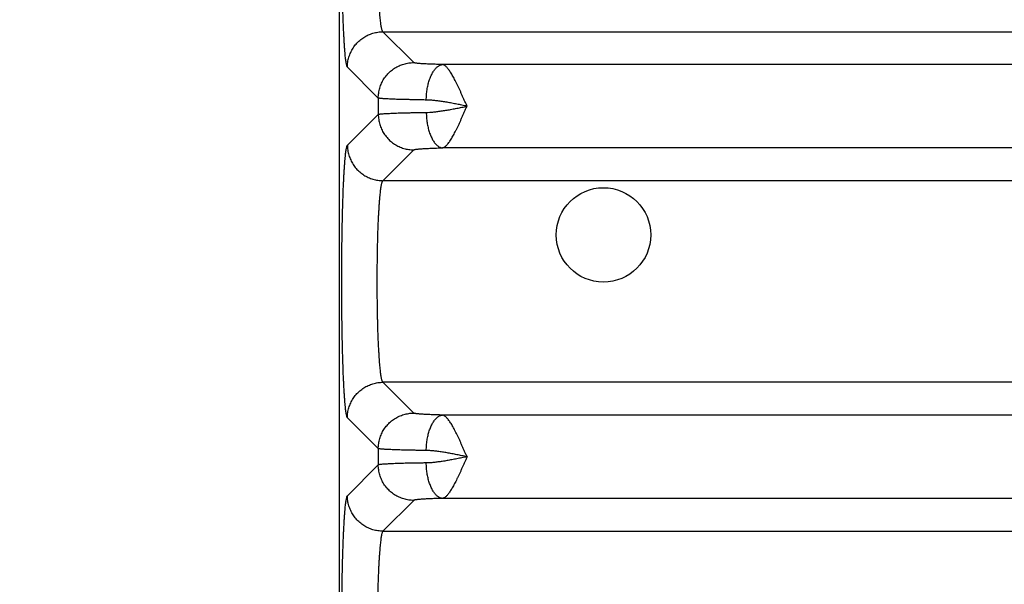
# Model space of a CAD drawing. Header units: inches. Extents: x 0 to 34, y 0 to 22.
# Tile 5 of 120: x 3.356 to 4.465, y 6.518 to 7.154. Entities that reach past the tile are written whole.
import ezdxf

# ---------------------------------------------------------------- set-up
doc = ezdxf.new("R2010")
doc.units = ezdxf.units.IN
doc.header["$LTSCALE"] = 1.87
doc.header["$MEASUREMENT"] = 0
doc.layers.get('0').update_dxf_attribs({"linetype": 'CONTINUOUS'})
doc.layers.add('DIMENSIONS', color=7, linetype='CONTINUOUS')
doc.styles.get("Standard").update_dxf_attribs({"font": 'txt', "width": 0.8})
doc.dimstyles.new('DIMSTYLE_1', dxfattribs={"dimtxt": 0.125, "dimasz": 0.18, "dimexe": 0.18, "dimexo": 0.0625, "dimgap": 0.09, "dimtad": 0, "dimtih": 1, "dimtoh": 1, "dimdec": 3, "dimzin": 4, "dimdsep": 46, "dimtxsty": 'STANDARD', "dimblk": '_FILLED', "dimblk1": '_FILLED', "dimblk2": '_FILLED', "dimcen": 0.09, "dimadec": 0, "dimazin": 0, "dimtp": 0.01, "dimtm": 0.01, "dimtfac": 1, "dimtdec": 3, "dimtofl": 0, "dimtmove": 0, "dimatfit": 3, "dimldrblk": '_FILLED', "dimfxl": 1, "dimtolj": 1, "dimtzin": 4, "dimarcsym": 0})

# ---------------------------------------------------------------- blocks, each defined once
blk = doc.blocks.new('_FILLED')
at = {"color": 0, "linetype": 'BYBLOCK'}
blk.add_solid([(0, 0), (-1, 0.1736), (-1, -0.1736)], dxfattribs=at)
blk = doc.blocks.new('*D1')
at = {"layer": 'DIMENSIONS', "color": 2, "linetype": 'CONTINUOUS'}
for p, q in [((5.4507, 7.1055), (5.4507, 4.8419)), ((3.7162, 5.6596), (3.7162, 4.8419)), ((3.7162, 4.9669), (3.3562, 4.9669)), ((5.4507, 4.9669), (5.8107, 4.9669))]:
    blk.add_line(p, q, dxfattribs=at)
at = {"layer": 'DIMENSIONS', "color": 2, "linetype": 'CONTINUOUS', "xscale": 0.18, "yscale": 0.18, "zscale": 0.18}
blk.add_blockref('_FILLED', (3.7162, 4.9669), dxfattribs=at)
at = {"layer": 'DIMENSIONS', "color": 2, "linetype": 'CONTINUOUS', "xscale": 0.18, "yscale": 0.18, "zscale": 0.18, "rotation": 180}
blk.add_blockref('_FILLED', (5.4507, 4.9669), dxfattribs=at)
at = {"layer": 'DIMENSIONS', "color": 2, "linetype": 'CONTINUOUS', "width": 0.8}
for s, p in [('[', (4.6117, 4.9044)), (']', (5.2117, 4.9044)), ('1.735', (3.9867, 4.9044)), ('44.06', (4.7117, 4.9044))]:
    blk.add_text(s, height=0.125, dxfattribs=at).set_placement(p)

msp = doc.modelspace()

# ---------------------------------------------------------------- linework, layer by layer
at = {"color": 7, "linetype": 'CONTINUOUS'}
for p, q in [((3.7162, 9.0995), (3.7162, 5.8168)), ((3.8001, 7.1061), (3.7653, 7.1408)), ((3.7653, 7.1408), (7.1362, 7.1408)), ((3.7601, 7.0661), (3.7254, 7.1009)), ((7.069, 7.1039), (3.8324, 7.1039)), ((3.7601, 7.0661), (3.7601, 7.0477)), ((3.7254, 7.013), (3.7601, 7.0477)), ((7.069, 7.01), (3.8324, 7.01)), ((3.7653, 6.973), (3.8001, 7.0077)), ((7.1362, 6.973), (3.7653, 6.973)), ((3.8001, 6.7111), (3.7653, 6.7458)), ((7.1362, 6.7458), (3.7653, 6.7458)), ((7.069, 6.7089), (3.8324, 6.7089)), ((3.7601, 6.6711), (3.7254, 6.7059)), ((3.7601, 6.6711), (3.7601, 6.6527)), ((3.7601, 6.6527), (3.7254, 6.618)), ((3.8001, 6.6127), (3.7653, 6.578)), ((7.069, 6.615), (3.8324, 6.615)), ((3.7653, 6.578), (7.1362, 6.578))]:
    msp.add_line(p, q, dxfattribs=at)
msp.add_circle((4.0137, 6.9119), 0.0532, dxfattribs=at)
for points, knots in [([(3.7254, 7.1009), (3.7252, 7.101), (3.7249, 7.1015), (3.7246, 7.1025), (3.7243, 7.1039), (3.7239, 7.1058), (3.7236, 7.108), (3.7233, 7.1106), (3.7229, 7.1136), (3.7226, 7.117), (3.7223, 7.1208), (3.722, 7.1249), (3.7217, 7.1295), (3.7215, 7.1343), (3.7212, 7.1395), (3.7209, 7.145), (3.7207, 7.1508), (3.7205, 7.1568), (3.7202, 7.1632), (3.72, 7.1698), (3.7199, 7.1766), (3.7197, 7.1836), (3.7195, 7.1909), (3.7194, 7.1983), (3.7193, 7.2058), (3.7192, 7.2135), (3.7191, 7.2213), (3.719, 7.2292), (3.719, 7.2372), (3.7189, 7.2452), (3.7189, 7.2532), (3.7189, 7.2613), (3.719, 7.2693), (3.719, 7.2773), (3.7191, 7.2852), (3.7191, 7.2904), (3.7192, 7.293)], [0, 0, 0, 0, 0.003428, 0.00883, 0.016316, 0.025905, 0.037581, 0.051321, 0.067098, 0.084869, 0.104589, 0.126204, 0.149665, 0.174913, 0.201866, 0.230438, 0.260567, 0.292185, 0.325193, 0.359485, 0.394975, 0.431581, 0.469197, 0.507713, 0.547021, 0.587018, 0.627597, 0.668654, 0.71007, 0.751715, 0.793479, 0.83528, 0.877006, 0.918484, 0.959539, 1, 1, 1, 1]), ([(3.7653, 7.1408), (3.7652, 7.1409), (3.7649, 7.1414), (3.7645, 7.1422), (3.7642, 7.1434), (3.7638, 7.1449), (3.7634, 7.1467), (3.7631, 7.1489), (3.7628, 7.1514), (3.7624, 7.1543), (3.7621, 7.1575), (3.7618, 7.1609), (3.7615, 7.1647), (3.7612, 7.1687), (3.7609, 7.173), (3.7607, 7.1776), (3.7604, 7.1824), (3.7602, 7.1874), (3.76, 7.1926), (3.7598, 7.198), (3.7596, 7.2036), (3.7594, 7.2094), (3.7594, 7.2133), (3.7593, 7.2152)], [0, 0, 0, 0, 0.007881, 0.019799, 0.036097, 0.056859, 0.082082, 0.111727, 0.145728, 0.184, 0.226433, 0.272892, 0.323231, 0.3773, 0.434939, 0.495958, 0.560147, 0.627289, 0.69718, 0.769612, 0.844372, 0.921241, 1, 1, 1, 1]), ([(3.7254, 7.1009), (3.7254, 7.1018), (3.7254, 7.1037), (3.7257, 7.1066), (3.7262, 7.1094), (3.727, 7.1121), (3.7279, 7.1148), (3.729, 7.1175), (3.7302, 7.12), (3.7317, 7.1225), (3.7333, 7.1248), (3.7351, 7.127), (3.7371, 7.1291), (3.7392, 7.1311), (3.7414, 7.1329), (3.7437, 7.1345), (3.7462, 7.1359), (3.7487, 7.1372), (3.7514, 7.1383), (3.7541, 7.1392), (3.7568, 7.1399), (3.7596, 7.1404), (3.7625, 7.1408), (3.7644, 7.1408), (3.7653, 7.1408)], [0, 0, 0, 0, 0.04543, 0.090867, 0.136309, 0.181757, 0.227209, 0.272667, 0.318129, 0.363594, 0.409061, 0.45453, 0.5, 0.545471, 0.59094, 0.636407, 0.681872, 0.727334, 0.772791, 0.818244, 0.863692, 0.909134, 0.95457, 1, 1, 1, 1]), ([(3.7601, 7.0661), (3.7601, 7.0671), (3.7602, 7.069), (3.7605, 7.0718), (3.761, 7.0746), (3.7617, 7.0774), (3.7626, 7.0801), (3.7637, 7.0827), (3.765, 7.0853), (3.7664, 7.0877), (3.7681, 7.0901), (3.7699, 7.0923), (3.7718, 7.0944), (3.7739, 7.0963), (3.7761, 7.0981), (3.7785, 7.0998), (3.7809, 7.1012), (3.7835, 7.1025), (3.7861, 7.1036), (3.7888, 7.1045), (3.7916, 7.1052), (3.7944, 7.1057), (3.7972, 7.106), (3.7991, 7.1061), (3.8001, 7.1061)], [0, 0, 0, 0, 0.04543, 0.090867, 0.136309, 0.181757, 0.22721, 0.272667, 0.318129, 0.363594, 0.409061, 0.454531, 0.500001, 0.545471, 0.59094, 0.636408, 0.681873, 0.727334, 0.772792, 0.818245, 0.863692, 0.909134, 0.95457, 1, 1, 1, 1]), ([(3.8324, 7.1039), (3.8313, 7.1039), (3.8291, 7.104), (3.8258, 7.1041), (3.8227, 7.1042), (3.8197, 7.1043), (3.8168, 7.1044), (3.8142, 7.1045), (3.8117, 7.1046), (3.8095, 7.1048), (3.8075, 7.1049), (3.8057, 7.1051), (3.8042, 7.1052), (3.8028, 7.1054), (3.8018, 7.1056), (3.801, 7.1057), (3.8004, 7.1059), (3.8001, 7.106), (3.8001, 7.1061)], [0, 0, 0, 0, 0.104364, 0.205425, 0.302467, 0.394868, 0.482067, 0.563536, 0.638797, 0.707568, 0.769656, 0.824841, 0.872863, 0.913476, 0.946493, 0.971805, 0.989499, 1, 1, 1, 1]), ([(3.8141, 7.0639), (3.8141, 7.0649), (3.8142, 7.0668), (3.8144, 7.0697), (3.8146, 7.0726), (3.815, 7.0754), (3.8155, 7.0782), (3.8161, 7.0809), (3.8167, 7.0834), (3.8175, 7.0859), (3.8183, 7.0883), (3.8192, 7.0906), (3.8202, 7.0927), (3.8212, 7.0946), (3.8223, 7.0964), (3.8234, 7.098), (3.8246, 7.0994), (3.8258, 7.1007), (3.8271, 7.1017), (3.8284, 7.1026), (3.8297, 7.1033), (3.8311, 7.1037), (3.832, 7.1038), (3.8324, 7.1039)], [0, 0, 0, 0, 0.06215, 0.124077, 0.185521, 0.246228, 0.305949, 0.364447, 0.421493, 0.476875, 0.530396, 0.581881, 0.63118, 0.67817, 0.722764, 0.764913, 0.804619, 0.841937, 0.876994, 0.909991, 0.941222, 0.971068, 1, 1, 1, 1]), ([(3.86, 7.057), (3.8595, 7.0581), (3.8585, 7.0604), (3.857, 7.0638), (3.8555, 7.0672), (3.854, 7.0705), (3.8525, 7.0738), (3.8511, 7.077), (3.8496, 7.08), (3.8482, 7.083), (3.8468, 7.0857), (3.8454, 7.0884), (3.8441, 7.0908), (3.8428, 7.0931), (3.8415, 7.0952), (3.8402, 7.097), (3.839, 7.0987), (3.8378, 7.1001), (3.8367, 7.1014), (3.8356, 7.1024), (3.8345, 7.1031), (3.8335, 7.1036), (3.8328, 7.1038), (3.8324, 7.1039)], [0, 0, 0, 0, 0.067932, 0.135823, 0.202948, 0.269015, 0.333738, 0.396819, 0.457962, 0.516863, 0.573248, 0.626868, 0.677509, 0.725001, 0.769171, 0.809875, 0.847059, 0.880755, 0.910829, 0.937372, 0.960782, 0.98167, 1, 1, 1, 1]), ([(3.8141, 7.0639), (3.8124, 7.0639), (3.809, 7.064), (3.8041, 7.0641), (3.7994, 7.0642), (3.7948, 7.0643), (3.7905, 7.0644), (3.7865, 7.0645), (3.7826, 7.0646), (3.7791, 7.0647), (3.7758, 7.0648), (3.7728, 7.065), (3.7701, 7.0651), (3.7677, 7.0652), (3.7657, 7.0654), (3.7639, 7.0655), (3.7625, 7.0657), (3.7614, 7.0658), (3.7606, 7.0659), (3.7602, 7.0661), (3.7601, 7.0661)], [0, 0, 0, 0, 0.094459, 0.185683, 0.273362, 0.357197, 0.436908, 0.512226, 0.582898, 0.648688, 0.709383, 0.764785, 0.814713, 0.859006, 0.89752, 0.930131, 0.956736, 0.977256, 0.991654, 1, 1, 1, 1]), ([(3.86, 7.0569), (3.8581, 7.0573), (3.8543, 7.0581), (3.8486, 7.0592), (3.843, 7.0603), (3.8376, 7.0613), (3.8323, 7.0622), (3.8273, 7.0629), (3.8226, 7.0634), (3.8182, 7.0638), (3.8154, 7.0639), (3.8141, 7.0639)], [0, 0, 0, 0, 0.125863, 0.250524, 0.373023, 0.492289, 0.607189, 0.716508, 0.81896, 0.913697, 1, 1, 1, 1]), ([(3.8141, 7.0499), (3.8154, 7.0499), (3.8182, 7.05), (3.8226, 7.0504), (3.8273, 7.051), (3.8323, 7.0517), (3.8376, 7.0525), (3.843, 7.0535), (3.8486, 7.0546), (3.8543, 7.0557), (3.8581, 7.0565), (3.86, 7.0569)], [0, 0, 0, 0, 0.086386, 0.181134, 0.283555, 0.392829, 0.507655, 0.626865, 0.74939, 0.874023, 1, 1, 1, 1]), ([(3.8324, 7.01), (3.8328, 7.01), (3.8335, 7.0102), (3.8345, 7.0107), (3.8356, 7.0115), (3.8367, 7.0125), (3.8378, 7.0137), (3.839, 7.0151), (3.8402, 7.0168), (3.8415, 7.0187), (3.8428, 7.0208), (3.8441, 7.023), (3.8454, 7.0255), (3.8468, 7.0281), (3.8482, 7.0309), (3.8496, 7.0338), (3.8511, 7.0369), (3.8525, 7.0401), (3.854, 7.0433), (3.8555, 7.0467), (3.857, 7.0501), (3.8585, 7.0535), (3.8595, 7.0558), (3.86, 7.057)], [0, 0, 0, 0, 0.018328, 0.039131, 0.062693, 0.089269, 0.119283, 0.152937, 0.190116, 0.23079, 0.274922, 0.322398, 0.373027, 0.426624, 0.482967, 0.54182, 0.602933, 0.66602, 0.730761, 0.79682, 0.86387, 0.931586, 1, 1, 1, 1]), ([(3.7601, 7.0477), (3.7602, 7.0478), (3.7606, 7.0479), (3.7614, 7.048), (3.7625, 7.0482), (3.7639, 7.0483), (3.7657, 7.0485), (3.7677, 7.0486), (3.7701, 7.0487), (3.7728, 7.0489), (3.7758, 7.049), (3.7791, 7.0491), (3.7826, 7.0493), (3.7865, 7.0494), (3.7905, 7.0495), (3.7948, 7.0496), (3.7994, 7.0497), (3.8041, 7.0498), (3.809, 7.0498), (3.8124, 7.0499), (3.8141, 7.0499)], [0, 0, 0, 0, 0.008346, 0.022744, 0.043264, 0.069869, 0.10248, 0.140994, 0.185286, 0.235214, 0.290615, 0.35131, 0.417101, 0.487773, 0.563091, 0.642802, 0.726638, 0.814317, 0.905541, 1, 1, 1, 1]), ([(3.7601, 7.0477), (3.7601, 7.0468), (3.7602, 7.0449), (3.7605, 7.042), (3.761, 7.0392), (3.7617, 7.0364), (3.7626, 7.0337), (3.7637, 7.0311), (3.765, 7.0286), (3.7664, 7.0261), (3.7681, 7.0238), (3.7699, 7.0215), (3.7718, 7.0194), (3.7739, 7.0175), (3.7761, 7.0157), (3.7785, 7.0141), (3.7809, 7.0126), (3.7835, 7.0113), (3.7861, 7.0103), (3.7888, 7.0093), (3.7916, 7.0086), (3.7944, 7.0081), (3.7972, 7.0078), (3.7991, 7.0077), (3.8001, 7.0077)], [0, 0, 0, 0, 0.04543, 0.090867, 0.136309, 0.181757, 0.22721, 0.272667, 0.318129, 0.363594, 0.409061, 0.454531, 0.500001, 0.545471, 0.59094, 0.636408, 0.681873, 0.727334, 0.772792, 0.818245, 0.863692, 0.909134, 0.95457, 1, 1, 1, 1]), ([(3.8141, 7.0499), (3.8141, 7.0489), (3.8142, 7.047), (3.8144, 7.0441), (3.8146, 7.0412), (3.815, 7.0384), (3.8155, 7.0357), (3.8161, 7.033), (3.8167, 7.0304), (3.8175, 7.0279), (3.8183, 7.0255), (3.8192, 7.0233), (3.8202, 7.0212), (3.8212, 7.0192), (3.8223, 7.0174), (3.8234, 7.0158), (3.8246, 7.0144), (3.8258, 7.0131), (3.8271, 7.0121), (3.8284, 7.0112), (3.8297, 7.0106), (3.8311, 7.0101), (3.832, 7.01), (3.8324, 7.01)], [0, 0, 0, 0, 0.06215, 0.124077, 0.185521, 0.246228, 0.305949, 0.364447, 0.421493, 0.476875, 0.530396, 0.581881, 0.63118, 0.67817, 0.722764, 0.764913, 0.804619, 0.841937, 0.876994, 0.909991, 0.941222, 0.971068, 1, 1, 1, 1]), ([(3.7254, 6.7059), (3.7252, 6.706), (3.7249, 6.7065), (3.7246, 6.7075), (3.7243, 6.7089), (3.7239, 6.7107), (3.7236, 6.7128), (3.7233, 6.7154), (3.723, 6.7184), (3.7227, 6.7217), (3.7224, 6.7254), (3.7221, 6.7294), (3.7218, 6.7338), (3.7215, 6.7386), (3.7212, 6.7437), (3.721, 6.749), (3.7207, 6.7547), (3.7205, 6.7606), (3.7203, 6.7669), (3.7201, 6.7733), (3.7199, 6.78), (3.7197, 6.7869), (3.7196, 6.794), (3.7194, 6.8013), (3.7193, 6.8087), (3.7192, 6.8163), (3.7191, 6.8239), (3.719, 6.8317), (3.719, 6.8396), (3.719, 6.8475), (3.7189, 6.8554), (3.7189, 6.8634), (3.719, 6.8713), (3.719, 6.8792), (3.719, 6.8871), (3.7191, 6.8949), (3.7192, 6.9026), (3.7193, 6.9101), (3.7194, 6.9176), (3.7196, 6.9248), (3.7197, 6.9319), (3.7199, 6.9388), (3.7201, 6.9455), (3.7203, 6.952), (3.7205, 6.9582), (3.7207, 6.9641), (3.721, 6.9698), (3.7212, 6.9752), (3.7215, 6.9802), (3.7218, 6.985), (3.7221, 6.9894), (3.7224, 6.9934), (3.7227, 6.9971), (3.723, 7.0005), (3.7233, 7.0034), (3.7236, 7.006), (3.7239, 7.0082), (3.7243, 7.01), (3.7246, 7.0113), (3.7249, 7.0123), (3.7252, 7.0128), (3.7254, 7.013)], [0, 0, 0, 0, 0.002112, 0.00543, 0.010019, 0.015893, 0.023044, 0.031456, 0.041109, 0.051983, 0.064051, 0.077281, 0.091638, 0.107084, 0.123575, 0.141062, 0.159499, 0.17884, 0.199035, 0.220031, 0.241777, 0.264214, 0.287281, 0.310913, 0.335058, 0.359669, 0.384675, 0.409983, 0.435516, 0.461221, 0.487037, 0.51289, 0.538706, 0.564414, 0.589948, 0.61525, 0.640255, 0.664875, 0.689027, 0.712662, 0.735731, 0.758174, 0.779926, 0.80093, 0.82113, 0.840473, 0.85891, 0.876399, 0.892891, 0.908339, 0.922699, 0.935932, 0.948002, 0.958878, 0.968534, 0.976947, 0.984099, 0.989976, 0.994568, 0.997887, 1, 1, 1, 1]), ([(3.7254, 7.013), (3.7254, 7.012), (3.7254, 7.0101), (3.7257, 7.0073), (3.7262, 7.0045), (3.727, 7.0017), (3.7279, 6.999), (3.729, 6.9964), (3.7302, 6.9938), (3.7317, 6.9914), (3.7333, 6.989), (3.7351, 6.9868), (3.7371, 6.9847), (3.7392, 6.9828), (3.7414, 6.981), (3.7437, 6.9793), (3.7462, 6.9779), (3.7487, 6.9766), (3.7514, 6.9755), (3.7541, 6.9746), (3.7568, 6.9739), (3.7596, 6.9734), (3.7625, 6.9731), (3.7644, 6.973), (3.7653, 6.973)], [0, 0, 0, 0, 0.04543, 0.090867, 0.136309, 0.181757, 0.227209, 0.272667, 0.318129, 0.363594, 0.409061, 0.45453, 0.5, 0.545471, 0.59094, 0.636407, 0.681872, 0.727334, 0.772791, 0.818244, 0.863692, 0.909134, 0.95457, 1, 1, 1, 1]), ([(3.8001, 7.0077), (3.8001, 7.0078), (3.8004, 7.0079), (3.801, 7.0081), (3.8018, 7.0083), (3.8028, 7.0084), (3.8042, 7.0086), (3.8057, 7.0087), (3.8075, 7.0089), (3.8095, 7.009), (3.8117, 7.0092), (3.8142, 7.0093), (3.8168, 7.0094), (3.8197, 7.0096), (3.8227, 7.0097), (3.8258, 7.0098), (3.8291, 7.0099), (3.8313, 7.0099), (3.8324, 7.01)], [0, 0, 0, 0, 0.0105, 0.028192, 0.053503, 0.086517, 0.127128, 0.175147, 0.230327, 0.29241, 0.361176, 0.436432, 0.517898, 0.605095, 0.697494, 0.794533, 0.895589, 1, 1, 1, 1]), ([(3.7653, 6.7458), (3.7652, 6.7459), (3.7649, 6.7464), (3.7645, 6.7472), (3.7641, 6.7484), (3.7638, 6.75), (3.7634, 6.7518), (3.7631, 6.7541), (3.7627, 6.7567), (3.7624, 6.7596), (3.7621, 6.7628), (3.7618, 6.7663), (3.7614, 6.7701), (3.7612, 6.7742), (3.7609, 6.7786), (3.7606, 6.7833), (3.7604, 6.7882), (3.7601, 6.7933), (3.7599, 6.7986), (3.7597, 6.8041), (3.7596, 6.8098), (3.7594, 6.8157), (3.7593, 6.8216), (3.7592, 6.8278), (3.7591, 6.834), (3.759, 6.8403), (3.7589, 6.8466), (3.7589, 6.853), (3.7589, 6.8594), (3.7589, 6.8658), (3.7589, 6.8722), (3.759, 6.8786), (3.7591, 6.8849), (3.7592, 6.8911), (3.7593, 6.8972), (3.7594, 6.9032), (3.7596, 6.909), (3.7597, 6.9147), (3.7599, 6.9202), (3.7601, 6.9256), (3.7604, 6.9307), (3.7606, 6.9356), (3.7609, 6.9402), (3.7612, 6.9446), (3.7614, 6.9487), (3.7618, 6.9525), (3.7621, 6.9561), (3.7624, 6.9593), (3.7627, 6.9622), (3.7631, 6.9648), (3.7634, 6.967), (3.7638, 6.9689), (3.7641, 6.9704), (3.7645, 6.9716), (3.7649, 6.9725), (3.7652, 6.9729), (3.7653, 6.973)], [0, 0, 0, 0, 0.002621, 0.006596, 0.012041, 0.018985, 0.027427, 0.037353, 0.048737, 0.061547, 0.075746, 0.091289, 0.108129, 0.126211, 0.14548, 0.165874, 0.187329, 0.209776, 0.233143, 0.257358, 0.282341, 0.308015, 0.334298, 0.361105, 0.388353, 0.415954, 0.443821, 0.471866, 0.5, 0.528134, 0.556179, 0.584046, 0.611647, 0.638895, 0.665702, 0.691985, 0.717659, 0.742642, 0.766856, 0.790224, 0.812671, 0.834125, 0.854519, 0.873788, 0.891871, 0.908711, 0.924254, 0.938453, 0.951263, 0.962647, 0.972573, 0.981015, 0.987959, 0.993404, 0.997379, 1, 1, 1, 1]), ([(3.7254, 6.7059), (3.7254, 6.7068), (3.7254, 6.7087), (3.7257, 6.7116), (3.7262, 6.7144), (3.727, 6.7171), (3.7279, 6.7198), (3.729, 6.7225), (3.7302, 6.725), (3.7317, 6.7275), (3.7333, 6.7298), (3.7351, 6.732), (3.7371, 6.7341), (3.7392, 6.7361), (3.7414, 6.7379), (3.7437, 6.7395), (3.7462, 6.7409), (3.7487, 6.7422), (3.7514, 6.7433), (3.7541, 6.7442), (3.7568, 6.7449), (3.7596, 6.7454), (3.7625, 6.7458), (3.7644, 6.7458), (3.7653, 6.7458)], [0, 0, 0, 0, 0.04543, 0.090866, 0.136309, 0.181756, 0.227209, 0.272667, 0.318129, 0.363594, 0.409061, 0.45453, 0.5, 0.54547, 0.59094, 0.636407, 0.681872, 0.727333, 0.772791, 0.818244, 0.863692, 0.909134, 0.95457, 1, 1, 1, 1]), ([(3.7601, 6.6711), (3.7601, 6.6721), (3.7602, 6.674), (3.7605, 6.6768), (3.761, 6.6796), (3.7617, 6.6824), (3.7626, 6.6851), (3.7637, 6.6877), (3.765, 6.6903), (3.7664, 6.6927), (3.7681, 6.6951), (3.7699, 6.6973), (3.7718, 6.6994), (3.7739, 6.7013), (3.7761, 6.7031), (3.7785, 6.7048), (3.7809, 6.7062), (3.7835, 6.7075), (3.7861, 6.7086), (3.7888, 6.7095), (3.7916, 6.7102), (3.7944, 6.7107), (3.7972, 6.711), (3.7991, 6.7111), (3.8001, 6.7111)], [0, 0, 0, 0, 0.04543, 0.090867, 0.136309, 0.181757, 0.22721, 0.272667, 0.318129, 0.363594, 0.409061, 0.454531, 0.500001, 0.545471, 0.59094, 0.636408, 0.681873, 0.727334, 0.772792, 0.818245, 0.863692, 0.909134, 0.95457, 1, 1, 1, 1]), ([(3.8324, 6.7089), (3.8313, 6.7089), (3.8291, 6.709), (3.8258, 6.7091), (3.8227, 6.7092), (3.8197, 6.7093), (3.8168, 6.7094), (3.8142, 6.7095), (3.8117, 6.7096), (3.8095, 6.7098), (3.8075, 6.7099), (3.8057, 6.7101), (3.8042, 6.7102), (3.8028, 6.7104), (3.8018, 6.7106), (3.801, 6.7107), (3.8004, 6.7109), (3.8001, 6.711), (3.8001, 6.7111)], [0, 0, 0, 0, 0.104364, 0.205426, 0.302467, 0.394868, 0.482068, 0.563536, 0.638797, 0.707568, 0.769657, 0.824842, 0.872863, 0.913476, 0.946493, 0.971805, 0.989499, 1, 1, 1, 1]), ([(3.8141, 6.6689), (3.8141, 6.6699), (3.8142, 6.6718), (3.8144, 6.6747), (3.8146, 6.6776), (3.815, 6.6804), (3.8155, 6.6832), (3.8161, 6.6859), (3.8167, 6.6884), (3.8175, 6.6909), (3.8183, 6.6933), (3.8192, 6.6956), (3.8202, 6.6977), (3.8212, 6.6996), (3.8223, 6.7014), (3.8234, 6.703), (3.8246, 6.7044), (3.8258, 6.7057), (3.8271, 6.7067), (3.8284, 6.7076), (3.8297, 6.7083), (3.8311, 6.7087), (3.832, 6.7088), (3.8324, 6.7089)], [0, 0, 0, 0, 0.06215, 0.124077, 0.185521, 0.246228, 0.305949, 0.364447, 0.421493, 0.476875, 0.530396, 0.581881, 0.63118, 0.67817, 0.722764, 0.764913, 0.804619, 0.841937, 0.876994, 0.909991, 0.941222, 0.971068, 1, 1, 1, 1]), ([(3.86, 6.6619), (3.8595, 6.6631), (3.8585, 6.6654), (3.857, 6.6688), (3.8555, 6.6722), (3.854, 6.6755), (3.8525, 6.6788), (3.8511, 6.682), (3.8496, 6.685), (3.8482, 6.688), (3.8468, 6.6907), (3.8454, 6.6934), (3.8441, 6.6958), (3.8428, 6.6981), (3.8415, 6.7002), (3.8402, 6.702), (3.839, 6.7037), (3.8378, 6.7051), (3.8367, 6.7064), (3.8356, 6.7074), (3.8345, 6.7081), (3.8335, 6.7086), (3.8328, 6.7088), (3.8324, 6.7089)], [0, 0, 0, 0, 0.068222, 0.136068, 0.203179, 0.269251, 0.333983, 0.397066, 0.458194, 0.51707, 0.573428, 0.627026, 0.677648, 0.725122, 0.769272, 0.809958, 0.847125, 0.880805, 0.910866, 0.937398, 0.960798, 0.981678, 1, 1, 1, 1]), ([(3.8141, 6.6689), (3.8124, 6.6689), (3.809, 6.669), (3.8041, 6.6691), (3.7994, 6.6692), (3.7948, 6.6693), (3.7905, 6.6694), (3.7865, 6.6695), (3.7826, 6.6696), (3.7791, 6.6697), (3.7758, 6.6698), (3.7728, 6.67), (3.7701, 6.6701), (3.7677, 6.6702), (3.7657, 6.6704), (3.7639, 6.6705), (3.7625, 6.6707), (3.7614, 6.6708), (3.7606, 6.6709), (3.7602, 6.6711), (3.7601, 6.6711)], [0, 0, 0, 0, 0.094459, 0.185683, 0.273362, 0.357198, 0.436909, 0.512227, 0.582898, 0.648689, 0.709384, 0.764786, 0.814714, 0.859006, 0.89752, 0.930131, 0.956736, 0.977256, 0.991654, 1, 1, 1, 1]), ([(3.86, 6.6619), (3.8581, 6.6623), (3.8543, 6.6631), (3.8486, 6.6642), (3.843, 6.6653), (3.8376, 6.6663), (3.8323, 6.6672), (3.8273, 6.6679), (3.8226, 6.6684), (3.8182, 6.6688), (3.8154, 6.6689), (3.8141, 6.6689)], [0, 0, 0, 0, 0.126038, 0.25064, 0.373216, 0.492443, 0.607281, 0.716584, 0.819014, 0.91372, 1, 1, 1, 1]), ([(3.8141, 6.6549), (3.8124, 6.6549), (3.809, 6.6548), (3.8041, 6.6548), (3.7994, 6.6547), (3.7948, 6.6546), (3.7905, 6.6545), (3.7865, 6.6544), (3.7826, 6.6543), (3.7791, 6.6541), (3.7758, 6.654), (3.7728, 6.6539), (3.7701, 6.6537), (3.7678, 6.6536), (3.7657, 6.6535), (3.7639, 6.6533), (3.7625, 6.6532), (3.7614, 6.653), (3.7606, 6.6529), (3.7602, 6.6528), (3.7601, 6.6527)], [0, 0, 0, 0, 0.094461, 0.18568, 0.273353, 0.357185, 0.436892, 0.512203, 0.582863, 0.64864, 0.709323, 0.76472, 0.814653, 0.85896, 0.89749, 0.930117, 0.956731, 0.977256, 0.991655, 1, 1, 1, 1]), ([(3.86, 6.6619), (3.8581, 6.6615), (3.8543, 6.6608), (3.8486, 6.6596), (3.843, 6.6585), (3.8376, 6.6575), (3.8323, 6.6567), (3.8273, 6.656), (3.8226, 6.6554), (3.8182, 6.655), (3.8154, 6.6549), (3.8141, 6.6549)], [0, 0, 0, 0, 0.126011, 0.250807, 0.373507, 0.492727, 0.607519, 0.716621, 0.818897, 0.913553, 1, 1, 1, 1]), ([(3.8324, 6.615), (3.832, 6.615), (3.8311, 6.6151), (3.8297, 6.6156), (3.8284, 6.6162), (3.8271, 6.6171), (3.8258, 6.6181), (3.8246, 6.6194), (3.8234, 6.6208), (3.8223, 6.6224), (3.8212, 6.6242), (3.8202, 6.6262), (3.8192, 6.6283), (3.8183, 6.6305), (3.8175, 6.6329), (3.8167, 6.6354), (3.8161, 6.638), (3.8155, 6.6407), (3.815, 6.6434), (3.8146, 6.6462), (3.8144, 6.6491), (3.8142, 6.652), (3.8141, 6.6539), (3.8141, 6.6549)], [0, 0, 0, 0, 0.028932, 0.058778, 0.090009, 0.123006, 0.158063, 0.195381, 0.235086, 0.277236, 0.32183, 0.36882, 0.418119, 0.469605, 0.523126, 0.578507, 0.635554, 0.694051, 0.753773, 0.81448, 0.875923, 0.93785, 1, 1, 1, 1]), ([(3.86, 6.6619), (3.8595, 6.6608), (3.8586, 6.6586), (3.8571, 6.6553), (3.8557, 6.6521), (3.8543, 6.6489), (3.8529, 6.6458), (3.8515, 6.6427), (3.8501, 6.6398), (3.8487, 6.6369), (3.8474, 6.6342), (3.846, 6.6316), (3.8447, 6.6292), (3.8435, 6.627), (3.8422, 6.6249), (3.841, 6.623), (3.8398, 6.6212), (3.8387, 6.6197), (3.8376, 6.6184), (3.8365, 6.6173), (3.8354, 6.6164), (3.8344, 6.6157), (3.8334, 6.6152), (3.8328, 6.615), (3.8324, 6.615)], [0, 0, 0, 0, 0.065239, 0.129953, 0.194068, 0.257306, 0.319392, 0.380046, 0.438991, 0.495958, 0.55071, 0.603034, 0.652736, 0.699648, 0.743617, 0.784494, 0.822197, 0.856713, 0.887975, 0.915924, 0.940775, 0.962931, 0.982594, 1, 1, 1, 1]), ([(3.8001, 6.6127), (3.7991, 6.6127), (3.7972, 6.6128), (3.7944, 6.6131), (3.7916, 6.6136), (3.7888, 6.6143), (3.7861, 6.6153), (3.7835, 6.6163), (3.7809, 6.6176), (3.7785, 6.6191), (3.7761, 6.6207), (3.7739, 6.6225), (3.7718, 6.6244), (3.7699, 6.6265), (3.7681, 6.6288), (3.7664, 6.6311), (3.765, 6.6336), (3.7637, 6.6361), (3.7626, 6.6387), (3.7617, 6.6414), (3.761, 6.6442), (3.7605, 6.647), (3.7602, 6.6499), (3.7601, 6.6518), (3.7601, 6.6527)], [0, 0, 0, 0, 0.045429, 0.090865, 0.136307, 0.181754, 0.227207, 0.272665, 0.318126, 0.363591, 0.409059, 0.454528, 0.499998, 0.545469, 0.590938, 0.636406, 0.681871, 0.727332, 0.77279, 0.818243, 0.863691, 0.909133, 0.95457, 1, 1, 1, 1]), ([(3.7192, 6.4258), (3.7191, 6.4284), (3.7191, 6.4337), (3.719, 6.4416), (3.719, 6.4495), (3.7189, 6.4576), (3.7189, 6.4656), (3.7189, 6.4736), (3.719, 6.4817), (3.719, 6.4896), (3.7191, 6.4975), (3.7192, 6.5053), (3.7193, 6.513), (3.7194, 6.5206), (3.7195, 6.528), (3.7197, 6.5352), (3.7199, 6.5422), (3.72, 6.5491), (3.7202, 6.5557), (3.7205, 6.562), (3.7207, 6.5681), (3.7209, 6.5739), (3.7212, 6.5794), (3.7215, 6.5845), (3.7217, 6.5894), (3.722, 6.5939), (3.7223, 6.598), (3.7226, 6.6018), (3.7229, 6.6052), (3.7233, 6.6082), (3.7236, 6.6109), (3.7239, 6.6131), (3.7243, 6.6149), (3.7246, 6.6163), (3.7249, 6.6173), (3.7252, 6.6178), (3.7254, 6.618)], [0, 0, 0, 0, 0.040502, 0.081582, 0.123072, 0.164801, 0.206599, 0.248359, 0.290003, 0.331418, 0.372472, 0.413046, 0.453038, 0.492345, 0.530859, 0.56847, 0.605072, 0.640559, 0.674848, 0.707853, 0.739467, 0.769593, 0.798162, 0.825111, 0.850356, 0.873814, 0.895426, 0.915141, 0.932909, 0.948683, 0.962422, 0.974097, 0.983685, 0.99117, 0.996573, 1, 1, 1, 1]), ([(3.7653, 6.578), (3.7644, 6.578), (3.7625, 6.5781), (3.7596, 6.5784), (3.7568, 6.5789), (3.7541, 6.5796), (3.7514, 6.5805), (3.7487, 6.5816), (3.7462, 6.5829), (3.7437, 6.5843), (3.7414, 6.586), (3.7392, 6.5878), (3.7371, 6.5897), (3.7351, 6.5918), (3.7333, 6.594), (3.7317, 6.5964), (3.7302, 6.5988), (3.729, 6.6014), (3.7279, 6.604), (3.727, 6.6067), (3.7262, 6.6095), (3.7257, 6.6123), (3.7254, 6.6151), (3.7254, 6.617), (3.7254, 6.618)], [0, 0, 0, 0, 0.04543, 0.090866, 0.136308, 0.181756, 0.227209, 0.272666, 0.318128, 0.363593, 0.40906, 0.454529, 0.5, 0.54547, 0.590939, 0.636406, 0.681871, 0.727333, 0.772791, 0.818243, 0.863691, 0.909133, 0.95457, 1, 1, 1, 1]), ([(3.8324, 6.615), (3.8313, 6.6149), (3.8291, 6.6149), (3.8258, 6.6148), (3.8226, 6.6147), (3.8196, 6.6146), (3.8168, 6.6144), (3.8142, 6.6143), (3.8117, 6.6142), (3.8095, 6.614), (3.8075, 6.6139), (3.8057, 6.6137), (3.8042, 6.6136), (3.8028, 6.6134), (3.8018, 6.6133), (3.801, 6.6131), (3.8004, 6.6129), (3.8001, 6.6128), (3.8001, 6.6127)], [0, 0, 0, 0, 0.104463, 0.205555, 0.302617, 0.395035, 0.482241, 0.563694, 0.638913, 0.707632, 0.769677, 0.824841, 0.872859, 0.913476, 0.9465, 0.971818, 0.989499, 1, 1, 1, 1]), ([(3.7653, 6.578), (3.7652, 6.5779), (3.7649, 6.5775), (3.7645, 6.5766), (3.7642, 6.5755), (3.7638, 6.574), (3.7634, 6.5721), (3.7631, 6.5699), (3.7628, 6.5674), (3.7624, 6.5645), (3.7621, 6.5614), (3.7618, 6.5579), (3.7615, 6.5542), (3.7612, 6.5501), (3.7609, 6.5458), (3.7607, 6.5413), (3.7604, 6.5365), (3.7602, 6.5314), (3.76, 6.5262), (3.7598, 6.5208), (3.7596, 6.5152), (3.7594, 6.5095), (3.7594, 6.5056), (3.7593, 6.5036)], [0, 0, 0, 0, 0.007881, 0.019799, 0.036096, 0.056856, 0.082078, 0.111723, 0.145725, 0.183998, 0.22643, 0.272888, 0.323226, 0.377293, 0.43493, 0.495947, 0.560137, 0.627282, 0.697176, 0.769612, 0.844374, 0.921244, 1, 1, 1, 1])]:
    msp.add_open_spline(points, degree=3, knots=knots, dxfattribs=at)

# ---------------------------------------------------------------- dimensions: what is measured, and where the dimension line sits
at = {"layer": 'DIMENSIONS', "color": 2, "linetype": 'CONTINUOUS'}
dim = msp.add_linear_dim(base=(5.4507403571, 4.9669066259), p1=(3.7162403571, 5.6596015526), p2=(5.4507403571, 7.1055130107), dimstyle='DIMSTYLE_1', dxfattribs=at)
dim.commit()
dim.dimension.update_dxf_attribs({"geometry": '*D1', "text_midpoint": (4.649204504, 4.9669066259), "dimtype": 160})

doc.saveas('drawing.dxf')
